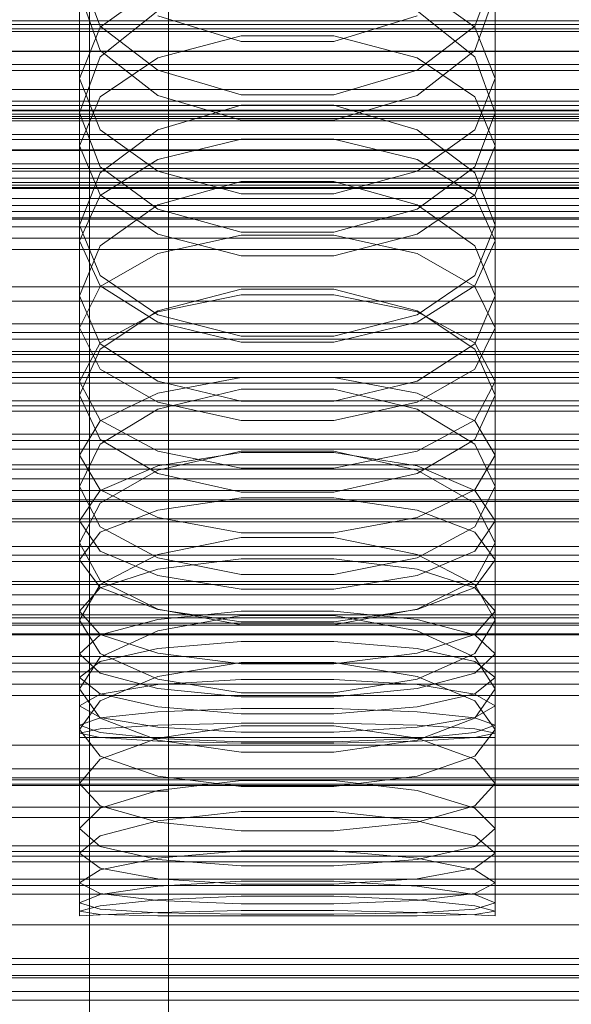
# Model space of a CAD drawing. Header units: millimetres. Extents: x -1970 to 61924, y -58230 to 6847.
# Tile 94 of 256: x -97 to -41, y -34676 to -34577. Entities that reach past the tile are written whole.
import ezdxf

# ---------------------------------------------------------------- set-up
doc = ezdxf.new("R2010")
doc.units = ezdxf.units.MM
for name, color, linetype, lineweight in [('COTAS_O', 1, 'Continuous', 0), ('COTAS_P', 1, 'Continuous', 0), ('frontal_briquetadora', 7, 'Continuous', 0), ('frontal_C01', 7, 'Continuous', 0), ('frontal_C02', 7, 'Continuous', 0), ('frontal_C03', 7, 'Continuous', 0), ('frontal_mezcladora', 7, 'Continuous', 0), ('frontal_secador', 7, 'Continuous', 0)]:
    doc.layers.add(name, color=color, linetype=linetype, lineweight=lineweight)
doc.dimstyles.new('R19_100', dxfattribs={"dimtxt": 250, "dimasz": 150, "dimexe": 150, "dimexo": 80, "dimgap": 100, "dimtad": 1, "dimtih": 1, "dimtoh": 1, "dimdsep": 46, "dimcen": 0.09, "dimadec": 0, "dimazin": 0, "dimtfac": 1, "dimtdec": 4, "dimtofl": 0, "dimtmove": 0, "dimatfit": 3, "dimfxl": 1, "dimtolj": 1, "dimtzin": 0, "dimarcsym": 0})

# ---------------------------------------------------------------- blocks, each defined once
blk = doc.blocks.new('DIM_R26_43')
at = {"layer": 'COTAS_P'}
for p, q in [((-1750, -34600), (-1600, -34555)), ((2600, -34600), (2450, -34555)), ((-1750, -35500), (-1750, -34600)), ((-1750, -34600), (2600, -34600)), ((-1750, -34600), (-1600, -34645)), ((2600, -34600), (2450, -34645)), ((2600, -35500), (2600, -34600))]:
    blk.add_line(p, q, dxfattribs=at)
blk.add_text('4350 P', height=250, dxfattribs=at).set_placement((425, -34500))
blk = doc.blocks.new('DIM_R26_48')
at = {"layer": 'COTAS_O'}
for p, q in [((-650, -33700), (50, -33700)), ((50, -33700), (5, -33850)), ((50, -34900), (50, -33700)), ((50, -33700), (95, -33850)), ((50, -34900), (5, -34750)), ((50, -34900), (95, -34750)), ((-650, -34900), (50, -34900))]:
    blk.add_line(p, q, dxfattribs=at)
blk.add_text('1200 O', height=250, rotation=90, dxfattribs=at).set_placement((-50, -34300))
blk = doc.blocks.new('DIM_R26_49')
at = {"layer": 'COTAS_O'}
for p, q in [((-650, -34200), (-500, -34155)), ((650, -34200), (500, -34155)), ((-650, -34900), (-650, -34200)), ((-650, -34200), (650, -34200)), ((-650, -34200), (-500, -34245)), ((650, -34200), (500, -34245)), ((650, -34900), (650, -34200))]:
    blk.add_line(p, q, dxfattribs=at)
blk.add_text('1300 O', height=250, dxfattribs=at).set_placement((0, -34100))
blk = doc.blocks.new('DIM_R26_54')
at = {"layer": 'COTAS_P'}
for p, q in [((-305, -34680), (395, -34680)), ((395, -34680), (350, -34830)), ((395, -36000), (395, -34680)), ((395, -34680), (440, -34830)), ((395, -36000), (350, -35850)), ((395, -36000), (440, -35850)), ((-305, -36000), (395, -36000))]:
    blk.add_line(p, q, dxfattribs=at)
blk.add_text('1320 P', height=250, rotation=90, dxfattribs=at).set_placement((295, -35340))

msp = doc.modelspace()

# ---------------------------------------------------------------- linework, layer by layer
at = {"layer": 'frontal_briquetadora'}
for p, q in [((-91, -34571.912), (-91, -34586.193)), ((-91, -34571.912), (-88.92, -34577.459)), ((-51.08, -34577.459), (-49, -34571.912)), ((-49, -34571.912), (-49, -34586.193)), ((-83.093, -34573.39), (-88.92, -34577.548)), ((-51.08, -34577.548), (-56.907, -34573.39)), ((-91, -34574.101), (-88.92, -34579.916)), ((-51.08, -34579.916), (-49, -34574.101)), ((-83.094, -34575.925), (-88.92, -34580.562)), ((-74.674, -34578.991), (-83.094, -34576.409)), ((-56.906, -34576.409), (-65.326, -34578.991)), ((-51.08, -34580.562), (-56.906, -34575.925)), ((-88.92, -34577.548), (-91, -34582.734)), ((-88.92, -34577.459), (-83.093, -34581.907)), ((-56.907, -34581.907), (-51.08, -34577.459)), ((-49, -34582.734), (-51.08, -34577.548)), ((-83.093, -34580.641), (-74.673, -34578.443)), ((-74.673, -34578.443), (-65.327, -34578.443)), ((-65.327, -34578.443), (-56.907, -34580.641)), ((-65.326, -34578.991), (-74.674, -34578.991)), ((195, -34580), (-195, -34580)), ((-88.92, -34580.562), (-91, -34586.193)), ((-88.92, -34579.916), (-83.094, -34584.461)), ((-56.906, -34584.461), (-51.08, -34579.916)), ((-49, -34586.193), (-51.08, -34580.562)), ((-88.92, -34584.6), (-83.093, -34580.641)), ((-56.907, -34580.641), (-51.08, -34584.6)), ((-83.093, -34581.907), (-74.673, -34584.376)), ((-65.327, -34584.376), (-56.907, -34581.907)), ((-91, -34582.734), (-91, -34597.535)), ((-91, -34582.734), (-88.92, -34587.919)), ((-51.08, -34587.919), (-49, -34582.734)), ((-49, -34582.734), (-49, -34597.535)), ((-83.094, -34584.461), (-74.674, -34586.939)), ((-74.673, -34584.376), (-65.327, -34584.376)), ((-65.326, -34586.939), (-56.906, -34584.461)), ((-91, -34589.538), (-88.92, -34584.6)), ((-83.094, -34587.908), (-74.674, -34585.444)), ((-74.674, -34585.444), (-65.326, -34585.444)), ((-65.326, -34585.444), (-56.906, -34587.908)), ((-51.08, -34584.6), (-49, -34589.538)), ((-88.92, -34591.656), (-91, -34586.193)), ((-49, -34586.193), (-51.08, -34591.656)), ((195, -34587), (-195, -34587)), ((-74.674, -34586.939), (-65.326, -34586.939)), ((-88.92, -34592.262), (-83.094, -34587.908)), ((-88.92, -34587.919), (-83.093, -34592.078)), ((-56.907, -34592.078), (-51.08, -34587.919)), ((-56.906, -34587.908), (-51.08, -34592.262)), ((-91, -34589.538), (-91, -34604.666)), ((-88.92, -34594.475), (-91, -34589.538)), ((-83.093, -34590.901), (-74.673, -34588.873)), ((-74.673, -34588.873), (-65.327, -34588.873)), ((-65.327, -34588.873), (-56.907, -34590.901)), ((-49, -34589.538), (-51.08, -34594.475)), ((-49, -34589.538), (-49, -34604.666)), ((-88.92, -34594.554), (-83.093, -34590.901)), ((-56.907, -34590.901), (-51.08, -34594.554)), ((-91, -34597.535), (-88.92, -34592.262)), ((-83.094, -34595.915), (-88.92, -34591.656)), ((-88.92, -34591.656), (-83.094, -34595.915)), ((-83.093, -34592.078), (-74.673, -34594.385)), ((-65.327, -34594.385), (-56.907, -34592.078)), ((-51.08, -34591.656), (-56.906, -34595.915)), ((-56.906, -34595.915), (-51.08, -34591.656)), ((-51.08, -34592.262), (-49, -34597.535)), ((-74.674, -34593.122), (-83.094, -34595.48)), ((-65.326, -34593.122), (-74.674, -34593.122)), ((-56.906, -34595.48), (-65.326, -34593.122)), ((-83.093, -34598.435), (-88.92, -34594.475)), ((-74.673, -34594.385), (-65.327, -34594.385)), ((-51.08, -34594.475), (-56.907, -34598.435)), ((-91, -34599.11), (-88.92, -34594.554)), ((-83.094, -34595.48), (-88.92, -34599.639)), ((-51.08, -34599.639), (-56.906, -34595.48)), ((-51.08, -34594.554), (-49, -34599.11)), ((-74.674, -34598.232), (-83.094, -34595.915)), ((-83.094, -34595.915), (-74.674, -34598.232)), ((-56.906, -34595.915), (-65.326, -34598.232)), ((-65.326, -34598.232), (-56.906, -34595.915)), ((-88.92, -34602.633), (-91, -34597.535)), ((-74.673, -34600.632), (-83.093, -34598.435)), ((-65.326, -34598.232), (-74.674, -34598.232)), ((-56.907, -34598.435), (-65.327, -34600.632)), ((-49, -34597.535), (-51.08, -34602.634)), ((-91, -34599.11), (-91, -34614.698)), ((-91, -34599.11), (-88.92, -34603.666)), ((-74.673, -34598.547), (-83.093, -34600.4)), ((-65.327, -34598.547), (-74.673, -34598.547)), ((-56.907, -34600.4), (-65.327, -34598.547)), ((-51.08, -34603.666), (-49, -34599.11)), ((-49, -34599.11), (-49, -34614.698)), ((-88.92, -34599.639), (-91, -34604.666)), ((-83.093, -34600.4), (-88.92, -34603.738)), ((-51.08, -34603.738), (-56.907, -34600.4)), ((-49, -34604.666), (-51.08, -34599.639)), ((-65.327, -34600.632), (-74.673, -34600.632)), ((-83.094, -34606.596), (-88.92, -34602.633)), ((-51.08, -34602.634), (-56.906, -34606.596)), ((-88.92, -34603.738), (-91, -34607.901)), ((-88.92, -34603.666), (-83.093, -34607.319)), ((-74.674, -34603.999), (-83.094, -34606.192)), ((-65.326, -34603.999), (-74.674, -34603.999)), ((-56.906, -34606.192), (-65.326, -34603.999)), ((-56.907, -34607.319), (-51.08, -34603.666)), ((-49, -34607.901), (-51.08, -34603.738)), ((-91, -34604.666), (-88.92, -34609.515)), ((-83.093, -34606.298), (-74.673, -34604.564)), ((-74.673, -34604.564), (-65.327, -34604.564)), ((-65.327, -34604.564), (-56.907, -34606.298)), ((-51.08, -34609.515), (-49, -34604.666)), ((-83.094, -34606.192), (-88.92, -34610.051)), ((-88.92, -34609.422), (-83.093, -34606.298)), ((-56.907, -34606.298), (-51.08, -34609.422)), ((-51.08, -34610.051), (-56.906, -34606.192)), ((-74.674, -34608.746), (-83.094, -34606.596)), ((-83.093, -34607.319), (-74.673, -34609.347)), ((-65.327, -34609.347), (-56.907, -34607.319)), ((-56.906, -34606.596), (-65.326, -34608.746)), ((-91, -34607.901), (-91, -34623.913)), ((-91, -34607.901), (-88.92, -34612.065)), ((-51.08, -34612.065), (-49, -34607.901)), ((-49, -34607.901), (-49, -34623.913)), ((-65.326, -34608.746), (-74.674, -34608.746)), ((-74.673, -34609.347), (-65.327, -34609.347)), ((-91, -34613.318), (-88.92, -34609.422)), ((-88.92, -34610.051), (-91, -34614.698)), ((-88.92, -34609.515), (-83.094, -34613.274)), ((-56.906, -34613.274), (-51.08, -34609.515)), ((-51.08, -34609.422), (-49, -34613.318)), ((-49, -34614.698), (-51.08, -34610.051)), ((-88.92, -34612.065), (-83.093, -34615.403)), ((-56.907, -34615.403), (-51.08, -34612.065)), ((-91, -34613.318), (-91, -34629.59)), ((-88.92, -34617.214), (-91, -34613.318)), ((-83.094, -34613.274), (-74.674, -34615.311)), ((-83.093, -34614.479), (-74.673, -34612.927)), ((-74.673, -34612.927), (-65.327, -34612.927)), ((-65.327, -34612.927), (-56.907, -34614.479)), ((-65.326, -34615.311), (-56.906, -34613.274)), ((-49, -34613.318), (-51.08, -34617.214)), ((-49, -34613.318), (-49, -34629.59)), ((-83.094, -34616.105), (-74.674, -34614.083)), ((-74.674, -34614.083), (-65.326, -34614.083)), ((-65.326, -34614.083), (-56.906, -34616.105)), ((-88.92, -34619.163), (-91, -34614.698)), ((-88.92, -34617.275), (-83.093, -34614.479)), ((-74.674, -34615.311), (-65.326, -34615.311)), ((-56.907, -34614.479), (-51.08, -34617.275)), ((-49, -34614.698), (-51.08, -34619.163)), ((-88.92, -34619.655), (-83.094, -34616.105)), ((-83.093, -34615.403), (-74.673, -34617.256)), ((-65.327, -34617.256), (-56.907, -34615.403)), ((-56.906, -34616.105), (-51.08, -34619.655)), ((-91, -34620.762), (-88.92, -34617.275)), ((-83.093, -34620.338), (-88.92, -34617.214)), ((-74.673, -34617.256), (-65.327, -34617.256)), ((-51.08, -34617.214), (-56.907, -34620.338)), ((-51.08, -34617.275), (-49, -34620.762)), ((-83.094, -34622.61), (-88.92, -34619.163)), ((-51.08, -34619.163), (-56.906, -34622.61)), ((-91, -34623.913), (-88.92, -34619.655)), ((-74.673, -34622.072), (-83.093, -34620.338)), ((-56.907, -34620.338), (-65.327, -34622.072)), ((-51.08, -34619.655), (-49, -34623.913)), ((-91, -34620.762), (-91, -34637.392)), ((-91, -34620.762), (-88.92, -34624.249)), ((-74.674, -34620.353), (-83.094, -34622.259)), ((-74.673, -34620.476), (-83.093, -34621.842)), ((-65.326, -34620.353), (-74.674, -34620.353)), ((-65.327, -34620.476), (-74.673, -34620.476)), ((-56.907, -34621.842), (-65.327, -34620.476)), ((-56.906, -34622.259), (-65.326, -34620.353)), ((-51.08, -34624.249), (-49, -34620.762)), ((-49, -34620.762), (-49, -34637.392)), ((-83.093, -34621.842), (-88.92, -34624.303)), ((-83.094, -34622.259), (-88.92, -34625.598)), ((-65.327, -34622.072), (-74.673, -34622.072)), ((-51.08, -34624.303), (-56.907, -34621.842)), ((-51.08, -34625.598), (-56.906, -34622.259)), ((-74.674, -34624.472), (-83.094, -34622.61)), ((-56.906, -34622.61), (-65.326, -34624.472)), ((-88.92, -34627.982), (-91, -34623.913)), ((-88.92, -34624.303), (-91, -34627.373)), ((-88.92, -34624.249), (-83.093, -34627.045)), ((-56.907, -34627.045), (-51.08, -34624.249)), ((-49, -34623.913), (-51.08, -34627.982)), ((-49, -34627.373), (-51.08, -34624.303)), ((-83.093, -34626.287), (-74.673, -34625.047)), ((-65.326, -34624.472), (-74.674, -34624.472)), ((-74.673, -34625.047), (-65.327, -34625.047)), ((-65.327, -34625.047), (-56.907, -34626.287)), ((-88.92, -34625.598), (-91, -34629.59)), ((-88.92, -34628.522), (-83.093, -34626.287)), ((-56.907, -34626.287), (-51.08, -34628.522)), ((-49, -34629.59), (-51.08, -34625.598)), ((-83.093, -34627.045), (-74.673, -34628.597)), ((-65.327, -34628.597), (-56.907, -34627.045)), ((-91, -34627.373), (-91, -34644.321)), ((-91, -34627.373), (-88.92, -34630.442)), ((-83.094, -34631.109), (-88.92, -34627.982)), ((-51.08, -34627.982), (-56.906, -34631.109)), ((-51.08, -34630.442), (-49, -34627.373)), ((-49, -34627.373), (-49, -34644.321)), ((-91, -34631.309), (-88.92, -34628.522)), ((-74.674, -34629.063), (-83.094, -34630.791)), ((-65.326, -34629.063), (-74.674, -34629.063)), ((-74.673, -34628.597), (-65.327, -34628.597)), ((-56.906, -34630.791), (-65.326, -34629.063)), ((-51.08, -34628.522), (-49, -34631.309)), ((-91, -34629.59), (-88.92, -34633.39)), ((-51.08, -34633.39), (-49, -34629.59)), ((-88.92, -34630.442), (-83.093, -34632.904)), ((-83.094, -34630.791), (-88.92, -34633.807)), ((-74.674, -34632.791), (-83.094, -34631.109)), ((-83.093, -34632.248), (-74.673, -34631.199)), ((-74.673, -34631.199), (-65.327, -34631.199)), ((-65.327, -34631.199), (-56.907, -34632.248)), ((-56.906, -34631.109), (-65.326, -34632.791)), ((-56.907, -34632.904), (-51.08, -34630.442)), ((-51.08, -34633.807), (-56.906, -34630.791)), ((-91, -34631.309), (-91, -34648.447)), ((-88.92, -34634.097), (-91, -34631.309)), ((-88.92, -34634.139), (-83.093, -34632.248)), ((-56.907, -34632.248), (-51.08, -34634.139)), ((-49, -34631.309), (-51.08, -34634.097)), ((-49, -34631.309), (-49, -34648.447)), ((-83.093, -34632.904), (-74.673, -34634.27)), ((-65.326, -34632.791), (-74.674, -34632.791)), ((-65.327, -34634.27), (-56.907, -34632.904)), ((-88.92, -34633.807), (-91, -34637.392)), ((-91, -34636.498), (-88.92, -34634.139)), ((-88.92, -34633.39), (-83.094, -34636.299)), ((-83.093, -34636.332), (-88.92, -34634.097)), ((-51.08, -34634.097), (-56.907, -34636.332)), ((-56.906, -34636.299), (-51.08, -34633.39)), ((-49, -34637.392), (-51.08, -34633.807)), ((-51.08, -34634.139), (-49, -34636.498)), ((-74.673, -34634.27), (-65.327, -34634.27)), ((-91, -34636.498), (-91, -34653.884)), ((-91, -34636.498), (-88.92, -34638.856)), ((-83.094, -34636.299), (-74.674, -34637.86)), ((-83.094, -34638.466), (-74.674, -34636.92)), ((-74.673, -34637.572), (-83.093, -34636.332)), ((-74.673, -34636.493), (-83.093, -34637.349)), ((-74.674, -34636.92), (-65.326, -34636.92)), ((-65.327, -34636.493), (-74.673, -34636.493)), ((-56.907, -34636.332), (-65.327, -34637.572)), ((-56.907, -34637.349), (-65.327, -34636.493)), ((-65.326, -34637.86), (-56.906, -34636.299)), ((-65.326, -34636.92), (-56.906, -34638.466)), ((-51.08, -34638.856), (-49, -34636.498)), ((-49, -34636.498), (-49, -34653.884)), ((-88.92, -34640.781), (-91, -34637.392)), ((-83.093, -34637.349), (-88.92, -34638.892)), ((-74.674, -34637.86), (-65.326, -34637.86)), ((-65.327, -34637.572), (-74.673, -34637.572)), ((-51.08, -34638.892), (-56.907, -34637.349)), ((-49, -34637.392), (-51.08, -34640.781)), ((-88.92, -34638.892), (-91, -34640.815)), ((-88.92, -34641.151), (-83.094, -34638.466)), ((-88.92, -34638.856), (-83.093, -34640.747)), ((-56.907, -34640.747), (-51.08, -34638.856)), ((-56.906, -34638.466), (-51.08, -34641.151)), ((-49, -34640.815), (-51.08, -34638.892)), ((-83.093, -34640.265), (-74.673, -34639.539)), ((-74.673, -34639.539), (-65.327, -34639.539)), ((-65.327, -34639.539), (-56.907, -34640.265)), ((-91, -34640.815), (-91, -34658.409)), ((-91, -34640.815), (-88.92, -34642.739)), ((-91, -34644.321), (-88.92, -34641.151)), ((-88.92, -34641.573), (-83.093, -34640.265)), ((-83.094, -34643.357), (-88.92, -34640.781)), ((-83.093, -34640.747), (-74.673, -34641.797)), ((-65.327, -34641.797), (-56.907, -34640.747)), ((-56.907, -34640.265), (-51.08, -34641.573)), ((-51.08, -34640.781), (-56.906, -34643.357)), ((-51.08, -34642.739), (-49, -34640.815)), ((-51.08, -34641.151), (-49, -34644.321)), ((-49, -34640.815), (-49, -34658.409)), ((-91, -34643.204), (-88.92, -34641.573)), ((-74.674, -34641.675), (-83.094, -34643.097)), ((-65.326, -34641.675), (-74.674, -34641.675)), ((-74.673, -34641.797), (-65.327, -34641.797)), ((-56.906, -34643.097), (-65.326, -34641.675)), ((-51.08, -34641.573), (-49, -34643.204)), ((-88.92, -34642.739), (-83.093, -34644.281)), ((-83.094, -34643.097), (-88.92, -34645.558)), ((-56.907, -34644.281), (-51.08, -34642.739)), ((-51.08, -34645.558), (-56.906, -34643.097)), ((-91, -34643.204), (-91, -34660.914)), ((-88.92, -34644.835), (-91, -34643.204)), ((-88.92, -34644.859), (-83.093, -34643.905)), ((-74.674, -34644.733), (-83.094, -34643.357)), ((-83.093, -34643.905), (-74.673, -34643.376)), ((-74.673, -34643.376), (-65.327, -34643.376)), ((-65.327, -34643.376), (-56.907, -34643.905)), ((-56.906, -34643.357), (-65.326, -34644.733)), ((-56.907, -34643.905), (-51.08, -34644.859)), ((-49, -34643.204), (-51.08, -34644.835)), ((-49, -34643.204), (-49, -34660.914)), ((-88.92, -34647.291), (-91, -34644.321)), ((-91, -34646.048), (-88.92, -34644.859)), ((-83.093, -34646.144), (-88.92, -34644.835)), ((-83.093, -34644.281), (-74.673, -34645.137)), ((-65.326, -34644.733), (-74.674, -34644.733)), ((-74.673, -34645.137), (-65.327, -34645.137)), ((-65.327, -34645.137), (-56.907, -34644.281)), ((-51.08, -34644.835), (-56.907, -34646.144)), ((-49, -34644.321), (-51.08, -34647.291)), ((-51.08, -34644.859), (-49, -34646.048)), ((-88.92, -34645.558), (-91, -34648.447)), ((-91, -34646.048), (-91, -34663.894)), ((-91, -34646.048), (-88.92, -34647.238)), ((-74.673, -34646.869), (-83.093, -34646.144)), ((-56.907, -34646.144), (-65.327, -34646.869)), ((-49, -34648.447), (-51.08, -34645.558)), ((-51.08, -34647.238), (-49, -34646.048)), ((-49, -34646.048), (-49, -34663.894)), ((-83.093, -34646.656), (-88.92, -34647.254)), ((-74.673, -34646.325), (-83.093, -34646.656)), ((-65.327, -34646.325), (-74.673, -34646.325)), ((-65.327, -34646.869), (-74.673, -34646.869)), ((-56.907, -34646.656), (-65.327, -34646.325)), ((-51.08, -34647.254), (-56.907, -34646.656)), ((-88.92, -34647.254), (-91, -34647.998)), ((-91, -34647.998), (-91, -34665.938)), ((-91, -34647.998), (-88.92, -34648.743)), ((-88.92, -34647.238), (-83.093, -34648.191)), ((-83.094, -34649.528), (-88.92, -34647.291)), ((-88.92, -34648.352), (-83.093, -34647.994)), ((-74.674, -34648.069), (-83.094, -34649.303)), ((-83.093, -34647.994), (-74.673, -34647.795)), ((-65.326, -34648.069), (-74.674, -34648.069)), ((-74.673, -34647.795), (-65.327, -34647.795)), ((-65.327, -34647.795), (-56.907, -34647.994)), ((-56.906, -34649.303), (-65.326, -34648.069)), ((-56.907, -34648.191), (-51.08, -34647.238)), ((-56.907, -34647.994), (-51.08, -34648.352)), ((-51.08, -34647.291), (-56.906, -34649.528)), ((-49, -34647.998), (-51.08, -34647.254)), ((-51.08, -34648.743), (-49, -34647.998)), ((-49, -34647.998), (-49, -34665.938)), ((-91, -34648.799), (-88.92, -34648.352)), ((-91, -34648.447), (-88.92, -34651.133)), ((-91, -34648.799), (-91, -34666.778)), ((-88.92, -34649.246), (-91, -34648.799)), ((-88.92, -34648.743), (-83.093, -34649.34)), ((-83.093, -34648.191), (-74.673, -34648.721)), ((-74.673, -34648.721), (-65.327, -34648.721)), ((-65.327, -34648.721), (-56.907, -34648.191)), ((-56.907, -34649.34), (-51.08, -34648.743)), ((-51.08, -34648.352), (-49, -34648.799)), ((-51.08, -34651.133), (-49, -34648.447)), ((-49, -34648.799), (-51.08, -34649.246)), ((-49, -34648.799), (-49, -34666.778)), ((-91, -34649.25), (-91, -34667.25)), ((-91, -34649.25), (-88.92, -34649.25)), ((-83.093, -34649.605), (-88.92, -34649.246)), ((-88.92, -34649.25), (-83.093, -34649.25)), ((-83.094, -34649.303), (-88.92, -34651.424)), ((-74.674, -34650.715), (-83.094, -34649.528)), ((-83.093, -34649.25), (-74.673, -34649.25)), ((-83.093, -34649.34), (-74.673, -34649.671)), ((-74.673, -34649.804), (-83.093, -34649.605)), ((-74.673, -34649.25), (-65.327, -34649.25)), ((-74.673, -34649.671), (-65.327, -34649.671)), ((-65.327, -34649.804), (-74.673, -34649.804)), ((-65.327, -34649.25), (-56.907, -34649.25)), ((-65.327, -34649.671), (-56.907, -34649.34)), ((-56.907, -34649.605), (-65.327, -34649.804)), ((-56.906, -34649.528), (-65.326, -34650.715)), ((-51.08, -34649.246), (-56.907, -34649.605)), ((-56.907, -34649.25), (-51.08, -34649.25)), ((-51.08, -34651.424), (-56.906, -34649.303)), ((-51.08, -34649.25), (-49, -34649.25)), ((-49, -34649.25), (-49, -34667.25)), ((-88.92, -34651.133), (-83.094, -34653.142)), ((-65.326, -34650.715), (-74.674, -34650.715)), ((-56.906, -34653.142), (-51.08, -34651.133)), ((-88.92, -34651.424), (-91, -34653.884)), ((-49, -34653.884), (-51.08, -34651.424)), ((-88.92, -34656.141), (-91, -34653.884)), ((-83.094, -34653.142), (-74.674, -34654.2)), ((-83.094, -34654.607), (-74.674, -34653.565)), ((-74.674, -34653.565), (-65.326, -34653.565)), ((-65.326, -34654.2), (-56.906, -34653.142)), ((-65.326, -34653.565), (-56.906, -34654.607)), ((-49, -34653.884), (-51.08, -34656.141)), ((-88.92, -34656.382), (-83.094, -34654.607)), ((-74.674, -34654.2), (-65.326, -34654.2)), ((-56.906, -34654.607), (-51.08, -34656.382)), ((-91, -34658.409), (-88.92, -34656.382)), ((-83.094, -34657.802), (-88.92, -34656.141)), ((-74.674, -34656.722), (-83.094, -34657.636)), ((-65.326, -34656.723), (-74.674, -34656.722)), ((-56.906, -34657.636), (-65.326, -34656.723)), ((-51.08, -34656.141), (-56.906, -34657.802)), ((-51.08, -34656.382), (-49, -34658.409)), ((-83.094, -34657.636), (-88.92, -34659.178)), ((-74.674, -34658.667), (-83.094, -34657.802)), ((-56.906, -34657.802), (-65.326, -34658.667)), ((-51.08, -34659.178), (-56.906, -34657.636)), ((-88.92, -34660.23), (-91, -34658.409)), ((-65.326, -34658.667), (-74.674, -34658.667)), ((-49, -34658.409), (-51.08, -34660.23)), ((-88.92, -34659.178), (-91, -34660.914)), ((-49, -34660.914), (-51.08, -34659.178)), ((-91, -34660.914), (-88.92, -34662.441)), ((-83.094, -34661.54), (-88.92, -34660.23)), ((-74.674, -34660.692), (-83.094, -34661.41)), ((-65.326, -34660.692), (-74.674, -34660.692)), ((-56.906, -34661.41), (-65.326, -34660.692)), ((-51.08, -34660.23), (-56.906, -34661.54)), ((-51.08, -34662.441), (-49, -34660.914)), ((-83.094, -34661.41), (-88.92, -34662.6)), ((-74.674, -34662.209), (-83.094, -34661.54)), ((-56.906, -34661.54), (-65.326, -34662.209)), ((-51.08, -34662.6), (-56.906, -34661.41)), ((-88.92, -34662.6), (-91, -34663.894)), ((-88.92, -34662.441), (-83.094, -34663.515)), ((-65.326, -34662.209), (-74.674, -34662.209)), ((-56.906, -34663.515), (-51.08, -34662.441)), ((-49, -34663.894), (-51.08, -34662.6)), ((-88.92, -34664.979), (-91, -34663.894)), ((-83.094, -34663.515), (-74.674, -34664.053)), ((-83.094, -34664.254), (-74.674, -34663.732)), ((-74.674, -34663.732), (-65.326, -34663.732)), ((-74.674, -34664.053), (-65.326, -34664.053)), ((-65.326, -34664.053), (-56.906, -34663.515)), ((-65.326, -34663.732), (-56.906, -34664.254)), ((-49, -34663.894), (-51.08, -34664.979)), ((-88.92, -34665.088), (-83.094, -34664.254)), ((-83.094, -34665.696), (-88.92, -34664.979)), ((-56.906, -34664.254), (-51.08, -34665.088)), ((-51.08, -34664.979), (-56.906, -34665.696)), ((-91, -34665.938), (-88.92, -34665.088)), ((-88.92, -34666.577), (-91, -34665.938)), ((-83.094, -34665.629), (-88.92, -34666.225)), ((-74.674, -34665.239), (-83.094, -34665.629)), ((-74.674, -34666.036), (-83.094, -34665.696)), ((-65.326, -34665.239), (-74.674, -34665.239)), ((-65.326, -34666.036), (-74.674, -34666.036)), ((-56.906, -34665.629), (-65.326, -34665.239)), ((-56.906, -34665.696), (-65.326, -34666.036)), ((-51.08, -34666.225), (-56.906, -34665.629)), ((-51.08, -34665.088), (-49, -34665.938)), ((-49, -34665.938), (-51.08, -34666.577)), ((-88.92, -34666.225), (-91, -34666.778)), ((-91, -34666.778), (-88.92, -34667.119)), ((-83.094, -34666.937), (-88.92, -34666.577)), ((-83.094, -34666.906), (-88.92, -34667.144)), ((-74.674, -34666.715), (-83.094, -34666.906)), ((-74.674, -34667.078), (-83.094, -34666.937)), ((-65.326, -34666.715), (-74.674, -34666.715)), ((-56.906, -34666.906), (-65.326, -34666.715)), ((-56.906, -34666.937), (-65.326, -34667.078)), ((-51.08, -34666.577), (-56.906, -34666.937)), ((-51.08, -34667.144), (-56.906, -34666.906)), ((-49, -34666.778), (-51.08, -34666.225)), ((-51.08, -34667.119), (-49, -34666.778)), ((-88.92, -34667.144), (-91, -34667.25)), ((-88.92, -34667.119), (-83.094, -34667.24)), ((-83.094, -34667.24), (-74.674, -34667.248)), ((-65.326, -34667.078), (-74.674, -34667.078)), ((-74.674, -34667.248), (-65.326, -34667.248)), ((-65.326, -34667.248), (-56.906, -34667.24)), ((-56.906, -34667.24), (-51.08, -34667.119)), ((-49, -34667.25), (-51.08, -34667.144))]:
    msp.add_line(p, q, dxfattribs=at)
at = {"layer": 'frontal_C01'}
for p, q in [((430, -34586.343), (-430, -34586.343)), ((430, -34591.343), (-430, -34591.343)), ((-425, -34610.606), (425, -34610.606)), ((425, -34622.162), (-425, -34622.162)), ((425, -34624.302), (-425, -34624.302)), ((-425, -34635.858), (425, -34635.858)), ((-450, -34660.756), (450, -34660.756)), ((450, -34671.541), (-450, -34671.541))]:
    msp.add_line(p, q, dxfattribs=at)
at = {"layer": 'frontal_C02'}
for p, q in [((-450, -34591.833), (450, -34591.833)), ((450, -34603.756), (-450, -34603.756)), ((-425, -34610.274), (425, -34610.274)), ((425, -34621.728), (-425, -34621.728)), ((450, -34625.243), (-450, -34625.243)), ((425, -34625.415), (-425, -34625.415)), ((-450, -34637.165), (450, -34637.165)), ((-425, -34636.869), (425, -34636.869))]:
    msp.add_line(p, q, dxfattribs=at)
at = {"layer": 'frontal_C03'}
for p, q in [((-1250, -34579.978), (1250, -34579.978)), ((-1250, -34581.934), (1250, -34581.934)), ((1250, -34585.042), (-1250, -34585.042)), ((1250, -34585.923), (-1250, -34585.923)), ((1250, -34586.576), (-1250, -34586.576)), ((-1250, -34586.781), (1250, -34586.781)), ((-1250, -34588.377), (1250, -34588.377)), ((1250, -34588.884), (-1250, -34588.884)), ((-1250, -34589.941), (1250, -34589.941)), ((-1250, -34592.097), (1250, -34592.097)), ((1250, -34592.793), (-1250, -34592.793)), ((-1250, -34593.226), (1250, -34593.226)), ((1250, -34593.851), (-1250, -34593.851)), ((-1250, -34595.564), (1250, -34595.564)), ((-1250, -34596.148), (1250, -34596.148)), ((1250, -34596.158), (-1250, -34596.158)), ((1250, -34596.812), (-1250, -34596.812)), ((-1250, -34596.946), (1250, -34596.946)), ((1250, -34597.693), (-1250, -34597.693)), ((1250, -34607.499), (-1250, -34607.499)), ((1250, -34608.381), (-1250, -34608.381)), ((1250, -34609.034), (-1250, -34609.034)), ((1250, -34611.342), (-1250, -34611.342)), ((-1250, -34612.399), (1250, -34612.399)), ((1250, -34615.251), (-1250, -34615.251)), ((-1500, -34615.78), (1500, -34615.78)), ((1250, -34616.308), (-1250, -34616.308)), ((1250, -34618.616), (-1250, -34618.616)), ((1250, -34619.269), (-1250, -34619.269)), ((1250, -34620.151), (-1250, -34620.151)), ((1500, -34627.188), (-1500, -34627.188)), ((1500, -34627.473), (-1500, -34627.473)), ((1250, -34629.957), (-1250, -34629.957)), ((1250, -34630.838), (-1250, -34630.838)), ((1250, -34631.492), (-1250, -34631.492)), ((1250, -34633.799), (-1250, -34633.799)), ((-1250, -34634.856), (1250, -34634.856)), ((1250, -34637.709), (-1250, -34637.709)), ((-1500, -34638.882), (1500, -34638.882)), ((1250, -34638.766), (-1250, -34638.766)), ((1250, -34641.073), (-1250, -34641.073)), ((1250, -34641.727), (-1250, -34641.727)), ((1250, -34642.608), (-1250, -34642.608)), ((1250, -34652.415), (-1250, -34652.415)), ((1250, -34653.296), (-1250, -34653.296)), ((1250, -34653.949), (-1250, -34653.949)), ((1250, -34656.257), (-1250, -34656.257)), ((-1250, -34657.314), (1250, -34657.314)), ((1250, -34660.166), (-1250, -34660.166)), ((1250, -34661.224), (-1250, -34661.224)), ((1250, -34663.531), (-1250, -34663.531)), ((1250, -34664.184), (-1250, -34664.184)), ((1250, -34665.066), (-1250, -34665.066)), ((1250, -34674.872), (-1250, -34674.872)), ((1250, -34675.754), (-1250, -34675.754))]:
    msp.add_line(p, q, dxfattribs=at)
at = {"layer": 'frontal_mezcladora'}
for p, q in [((-90, -34590), (-90, -34525.346)), ((-82, -34590), (-82, -34525.346)), ((240, -34590), (-420, -34590)), ((-90, -34654.654), (-90, -34590)), ((-82, -34590), (-90, -34590)), ((-82, -34590), (-82, -34654.654)), ((-315, -34600), (315, -34600)), ((-420, -34637.898), (240, -34637.898)), ((-90, -34654.654), (-90, -34709.466)), ((-90, -34654.654), (-82, -34654.654)), ((-82, -34654.654), (-82, -34709.466))]:
    msp.add_line(p, q, dxfattribs=at)
at = {"layer": 'frontal_secador'}
for p, q in [((1320, -34576.928), (-1320, -34576.928)), ((1250, -34577.285), (-1250, -34577.285)), ((1320, -34577.727), (-1320, -34577.727)), ((1320, -34578), (-1320, -34578)), ((1250, -34578), (-1250, -34578)), ((1250, -34581.314), (-1250, -34581.314)), ((1250, -34583.856), (-1250, -34583.856)), ((1250, -34585.455), (-1250, -34585.455)), ((1250, -34586), (-1250, -34586)), ((1360, -34593.5), (-1360, -34593.5)), ((1250, -34593.75), (-1250, -34593.75)), ((1360, -34594.863), (-1360, -34594.863)), ((1360, -34598.859), (-1360, -34598.859)), ((1360, -34605.216), (-1360, -34605.216)), ((1250, -34612.924), (-1250, -34612.924)), ((1360, -34613.5), (-1360, -34613.5)), ((1360, -34623.147), (-1360, -34623.147)), ((-1360, -34633.5), (1360, -34633.5)), ((-1250, -34633.5), (1250, -34633.5)), ((1360, -34643.853), (-1360, -34643.853)), ((-1250, -34645), (1250, -34645)), ((-1400, -34650), (1400, -34650)), ((-1250, -34650), (1250, -34650)), ((1360, -34653.5), (-1360, -34653.5)), ((1250, -34654.076), (-1250, -34654.076)), ((1360, -34661.784), (-1360, -34661.784)), ((1360, -34668.141), (-1360, -34668.141)), ((1360, -34672.137), (-1360, -34672.137)), ((1360, -34673.5), (-1360, -34673.5)), ((1250, -34673.25), (-1250, -34673.25))]:
    msp.add_line(p, q, dxfattribs=at)

# ---------------------------------------------------------------- dimensions: what is measured, and where the dimension line sits
at = {"layer": 'COTAS_O'}
for p2, distance, picture, middle in [((-650, -33700), -700, 'DIM_R26_48', (50, -34300)), ((650, -34900), 700, 'DIM_R26_49', (0, -34200))]:
    dim = msp.add_aligned_dim(p1=(-650, -34900), p2=p2, distance=distance, text='<> O', dimstyle='R19_100', dxfattribs=at)
    dim.commit()
    dim.dimension.update_dxf_attribs({"geometry": picture, "text_midpoint": middle})
at = {"layer": 'COTAS_P'}
for p1, p2, distance, picture, middle in [((-1750, -35500), (2600, -35500), 900, 'DIM_R26_43', (425, -34600)), ((-305, -36000), (-305, -34680), -700, 'DIM_R26_54', (395, -35340))]:
    dim = msp.add_aligned_dim(p1=p1, p2=p2, distance=distance, text='<> P', dimstyle='R19_100', dxfattribs=at)
    dim.commit()
    dim.dimension.update_dxf_attribs({"geometry": picture, "text_midpoint": middle})

doc.saveas('drawing.dxf')
